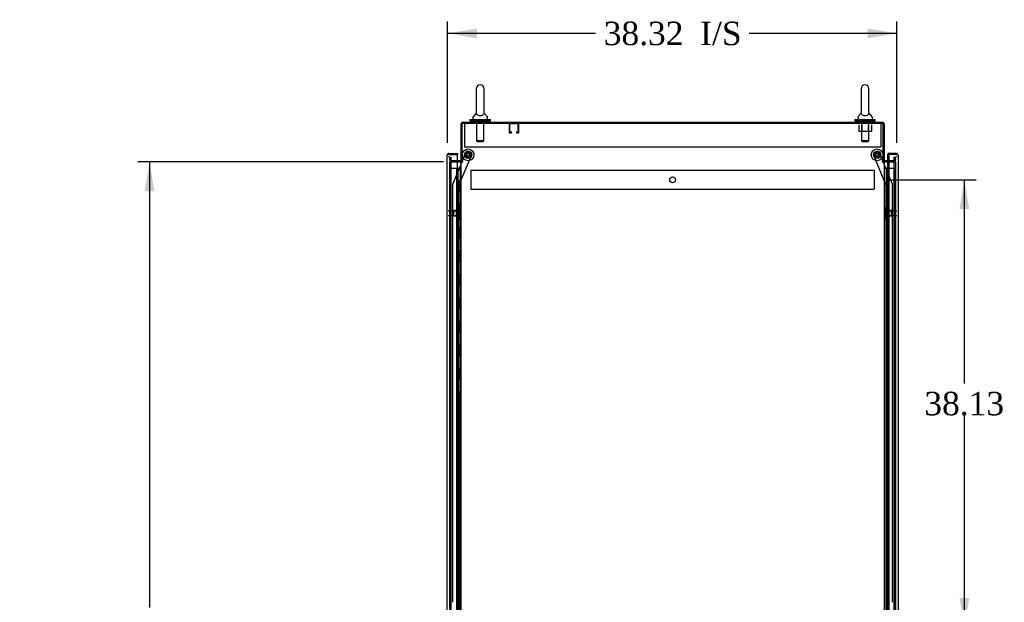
# Model space of a CAD drawing. Header units: inches. Extents: x 2 to 538, y -2 to 358.
# Tile 11 of 19: x 223 to 307, y 183 to 233. Entities that reach past the tile are written whole.
import ezdxf
from ezdxf.enums import TextEntityAlignment as Align
from ezdxf.lldxf.tags import DXFTag

# ---------------------------------------------------------------- set-up
doc = ezdxf.new("R2010")
doc.units = ezdxf.units.IN
doc.header["$MEASUREMENT"] = 0
for name, color, linetype in [('COM53964-5', 7, 'Continuous'), ('COM55914', 7, 'Continuous'), ('COM56676-2', 7, 'Continuous'), ('COM70220', 7, 'Continuous'), ('COM70755-6', 7, 'Continuous'), ('COM70760', 7, 'Continuous'), ('COM70839-6', 7, 'Continuous'), ('COM71200-5', 7, 'Continuous'), ('COM71202-6', 7, 'Continuous'), ('Default', 7, 'Continuous'), ('NTS18024', 7, 'Continuous'), ('NTS18147', 7, 'Continuous'), ('ROL87452', 7, 'Continuous'), ('RVT17786', 7, 'Continuous'), ('SCS86415', 7, 'Continuous'), ('STD26122', 7, 'Continuous'), ('WAF25376', 7, 'Continuous'), ('WAF25377', 7, 'Continuous'), ('WAM254785', 7, 'Continuous'), ('WAM30038', 7, 'Continuous')]:
    doc.layers.add(name, color=color, linetype=linetype)
doc.styles.add('SEACAD_Times_New_Roman', font='times.ttf')
tags = doc.linetypes.add('HIDDEN2', pattern=[0.1875, 0.125, -0.0625]).pattern_tags.tags
tags[6:7] = [DXFTag(74, 4), DXFTag(75, 0), DXFTag(340, '0'), DXFTag(46, 0.0), DXFTag(50, 0.0), DXFTag(44, 0.0), DXFTag(45, 0.0)]
tags[4:5] = [DXFTag(74, 4), DXFTag(75, 0), DXFTag(340, '0'), DXFTag(46, 0.0), DXFTag(50, 0.0), DXFTag(44, 0.0), DXFTag(45, 0.0)]
doc.dimstyles.new('HAMMOND_(STH_-_540x360)', dxfattribs={"dimtxt": 2, "dimasz": 2.5, "dimexe": 1, "dimexo": 1, "dimgap": 0.5, "dimtad": 0, "dimtih": 1, "dimtoh": 1, "dimzin": 0, "dimdsep": 46, "dimtxsty": 'SEACAD_Times_New_Roman', "dimblk1": '_SE_FILLED', "dimblk2": '_SE_FILLED', "dimsah": 1, "dimcen": 1, "dimadec": 0, "dimazin": 0, "dimtfac": 0.8, "dimtofl": 0, "dimtmove": 0, "dimatfit": 3, "dimfxl": 1, "dimtolj": 1, "dimtzin": 0, "dimarcsym": 0})

# ---------------------------------------------------------------- blocks, each defined once
blk = doc.blocks.new('SE3')
at = {"layer": 'COM53964-5', "color": 7, "linetype": 'HIDDEN2'}
for p, q in [((261.331, 219.913), (261.331, 219.775)), ((261.331, 219.913), (295.706, 219.913)), ((261.331, 219.775), (261.331, 218.426)), ((295.706, 219.913), (295.706, 219.775)), ((295.706, 219.775), (295.706, 218.426)), ((261.331, 218.426), (261.331, 218.288)), ((261.331, 218.288), (295.706, 218.288)), ((295.706, 218.426), (295.706, 218.288))]:
    blk.add_line(p, q, dxfattribs=at)
blk.add_circle((278.519, 219.1), 0.25, dxfattribs=at)
at = {"layer": 'COM55914', "color": 7, "linetype": 'HIDDEN2'}
for p, q in [((264.584, 223.861), (264.584, 223.134)), ((264.624, 223.861), (264.624, 223.134)), ((265.354, 223.864), (264.627, 223.864)), ((265.357, 223.134), (265.357, 223.861)), ((265.397, 223.134), (265.397, 223.861)), ((264.627, 223.131), (264.729, 223.131)), ((264.627, 223.091), (264.729, 223.091)), ((264.732, 223.134), (264.732, 223.185)), ((264.772, 223.185), (264.732, 223.185)), ((264.772, 223.134), (264.772, 223.185)), ((265.209, 223.185), (265.209, 223.134)), ((265.209, 223.185), (265.249, 223.185)), ((265.249, 223.185), (265.249, 223.134)), ((265.252, 223.131), (265.354, 223.131)), ((265.252, 223.091), (265.354, 223.091))]:
    blk.add_line(p, q, dxfattribs=at)
for centre, radius, start, end in [((264.627, 223.861), 0.043, 90, 180), ((264.627, 223.861), 0.003, 90, 180), ((265.354, 223.861), 0.043, 0, 90), ((265.354, 223.861), 0.003, 0, 90), ((264.627, 223.134), 0.043, 180, 270), ((264.627, 223.134), 0.003, 180, 270), ((264.729, 223.134), 0.003, 270, 0), ((264.729, 223.134), 0.043, 270, 0), ((265.252, 223.134), 0.043, 180, 270), ((265.252, 223.134), 0.003, 180, 270), ((265.354, 223.134), 0.003, 270, 0), ((265.354, 223.134), 0.043, 270, 0)]:
    blk.add_arc(centre, radius, start, end, dxfattribs=at)
at = {"layer": 'COM56676-2', "color": 7, "linetype": 'HIDDEN2'}
for p, q in [((260.769, 223.904), (260.769, 223.719)), ((260.769, 223.719), (260.769, 221.904)), ((296.269, 223.904), (296.269, 223.719)), ((296.269, 223.719), (296.269, 221.904)), ((260.769, 221.904), (296.269, 221.904))]:
    blk.add_line(p, q, dxfattribs=at)
at = {"layer": 'COM70220', "color": 7, "linetype": 'HIDDEN2'}
for p, q in [((259.647, 220.545), (259.647, 220.795)), ((297.391, 220.795), (297.391, 220.545)), ((259.647, 141.61), (259.647, 220.545)), ((297.391, 220.545), (297.391, 141.61))]:
    blk.add_line(p, q, dxfattribs=at)
for centre, start, end in [((259.397, 220.795), 0, 90), ((297.641, 220.795), 90, 180)]:
    blk.add_arc(centre, 0.25, start, end, dxfattribs=at)
at = {"layer": 'COM70755-6', "color": 7, "linetype": 'Continuous'}
for p, q in [((260.489, 220.654), (260.489, 223.856)), ((260.632, 223.999), (296.406, 223.999)), ((296.549, 223.856), (296.549, 220.654)), ((260.441, 220.719), (260.177, 220.719)), ((260.584, 220.654), (260.489, 220.654)), ((296.454, 220.654), (296.549, 220.654)), ((296.966, 220.719), (296.597, 220.719))]:
    blk.add_line(p, q, dxfattribs=at)
at = {"layer": 'COM70755-6', "color": 7, "linetype": 'HIDDEN2'}
for p, q in [((259.524, 220.791), (259.564, 221.02)), ((259.564, 221.02), (259.657, 221.003)), ((259.617, 220.775), (259.657, 221.003)), ((297.474, 221.02), (297.38, 221.003)), ((297.38, 221.003), (297.42, 220.775)), ((297.474, 221.02), (297.514, 220.791)), ((260.177, 220.719), (259.664, 220.719)), ((297.373, 220.719), (296.966, 220.719))]:
    blk.add_line(p, q, dxfattribs=at)
at = {"layer": 'COM70755-6', "color": 7, "linetype": 'Continuous'}
for centre, radius, start, end in [((260.632, 223.856), 0.143, 90, 180), ((296.406, 223.856), 0.143, 0, 90), ((260.441, 220.767), 0.048, 270, 0), ((260.441, 220.767), 0.143, 270, 307.79488), ((296.597, 220.767), 0.143, 232.20512, 270), ((296.597, 220.767), 0.048, 180, 270)]:
    blk.add_arc(centre, radius, start, end, dxfattribs=at)
at = {"layer": 'COM70755-6', "color": 7, "linetype": 'HIDDEN2'}
for centre, radius, start, end in [((260.632, 223.856), 0.048, 90, 180), ((296.406, 223.856), 0.048, 0, 90), ((259.664, 220.767), 0.143, 170, 270), ((259.664, 220.767), 0.048, 170, 270), ((297.373, 220.767), 0.143, 270, 10), ((297.373, 220.767), 0.048, 270, 10)]:
    blk.add_arc(centre, radius, start, end, dxfattribs=at)
at = {"layer": 'COM70760', "color": 7, "linetype": 'HIDDEN2'}
for p, q in [((259.596, 220.078), (260.111, 220.078)), ((259.596, 142.078), (259.596, 220.078)), ((260.111, 220.078), (260.136, 220.078)), ((260.128, 220.087), (260.128, 220.113)), ((260.128, 220.113), (260.178, 220.113)), ((260.178, 220.087), (260.128, 220.087)), ((260.136, 142.078), (260.136, 220.078)), ((260.191, 220.078), (260.136, 220.078)), ((260.141, 220.087), (260.141, 142.078)), ((260.178, 220.113), (260.203, 220.113)), ((260.178, 220.087), (260.203, 220.087)), ((260.191, 220.078), (260.232, 220.078)), ((260.191, 219.078), (260.191, 220.078)), ((260.203, 220.113), (260.253, 220.113)), ((260.253, 220.087), (260.203, 220.087)), ((260.232, 220.078), (260.427, 220.078)), ((260.232, 219.078), (260.232, 220.078)), ((260.241, 142.078), (260.241, 220.087)), ((260.253, 220.113), (260.253, 220.087)), ((260.427, 220.078), (260.489, 220.078)), ((260.427, 142.078), (260.427, 220.078)), ((296.797, 220.078), (296.797, 142.078)), ((296.897, 142.078), (296.897, 220.078)), ((296.966, 220.078), (297.442, 220.078)), ((297.442, 142.078), (297.442, 220.078)), ((260.136, 219.078), (260.191, 219.078)), ((260.18, 219.078), (260.308, 219.078)), ((260.18, 218.078), (260.18, 219.078)), ((260.277, 218.078), (260.277, 219.078)), ((260.303, 219.078), (260.303, 218.078)), ((260.308, 218.078), (260.308, 219.078)), ((296.76, 219.078), (296.73, 219.078)), ((296.73, 219.078), (296.73, 218.078)), ((260.136, 218.078), (260.191, 218.078)), ((260.18, 218.078), (260.308, 218.078)), ((260.191, 217.078), (260.191, 218.078)), ((260.232, 217.078), (260.232, 218.078)), ((296.76, 218.078), (296.73, 218.078)), ((260.136, 217.078), (260.191, 217.078)), ((260.18, 217.078), (260.308, 217.078)), ((260.18, 216.078), (260.18, 217.078)), ((260.277, 216.078), (260.277, 217.078)), ((260.303, 217.078), (260.303, 216.078)), ((260.308, 216.078), (260.308, 217.078)), ((296.76, 217.078), (296.73, 217.078)), ((296.73, 217.078), (296.73, 216.078)), ((260.136, 216.078), (260.191, 216.078)), ((260.18, 216.078), (260.308, 216.078)), ((260.191, 215.078), (260.191, 216.078)), ((260.232, 215.078), (260.232, 216.078)), ((296.76, 216.078), (296.73, 216.078)), ((260.136, 215.078), (260.191, 215.078)), ((260.18, 215.078), (260.308, 215.078)), ((260.18, 214.078), (260.18, 215.078)), ((260.277, 214.078), (260.277, 215.078)), ((260.303, 215.078), (260.303, 214.078)), ((260.308, 214.078), (260.308, 215.078)), ((296.76, 215.078), (296.73, 215.078)), ((296.73, 215.078), (296.73, 214.078)), ((260.136, 214.078), (260.191, 214.078)), ((260.18, 214.078), (260.308, 214.078)), ((260.191, 213.078), (260.191, 214.078)), ((260.232, 213.078), (260.232, 214.078)), ((296.76, 214.078), (296.73, 214.078)), ((260.136, 213.078), (260.191, 213.078)), ((260.18, 213.078), (260.308, 213.078)), ((260.18, 212.078), (260.18, 213.078)), ((260.277, 212.078), (260.277, 213.078)), ((260.303, 213.078), (260.303, 212.078)), ((260.308, 212.078), (260.308, 213.078)), ((296.76, 213.078), (296.73, 213.078)), ((296.73, 213.078), (296.73, 212.078)), ((260.136, 212.078), (260.191, 212.078)), ((260.18, 212.078), (260.308, 212.078)), ((260.191, 211.078), (260.191, 212.078)), ((260.232, 211.078), (260.232, 212.078)), ((296.76, 212.078), (296.73, 212.078)), ((260.136, 211.078), (260.191, 211.078)), ((260.18, 211.078), (260.308, 211.078)), ((260.18, 210.078), (260.18, 211.078)), ((260.277, 210.078), (260.277, 211.078)), ((260.303, 211.078), (260.303, 210.078)), ((260.308, 210.078), (260.308, 211.078)), ((296.76, 211.078), (296.73, 211.078)), ((296.73, 211.078), (296.73, 210.078)), ((260.136, 210.078), (260.191, 210.078)), ((260.18, 210.078), (260.308, 210.078)), ((260.191, 209.078), (260.191, 210.078)), ((260.232, 209.078), (260.232, 210.078)), ((296.76, 210.078), (296.73, 210.078)), ((260.136, 209.078), (260.191, 209.078)), ((260.18, 209.078), (260.308, 209.078)), ((260.18, 208.078), (260.18, 209.078)), ((260.277, 208.078), (260.277, 209.078)), ((260.303, 209.078), (260.303, 208.078)), ((260.308, 208.078), (260.308, 209.078)), ((296.76, 209.078), (296.73, 209.078)), ((296.73, 209.078), (296.73, 208.078)), ((260.136, 208.078), (260.191, 208.078)), ((260.18, 208.078), (260.308, 208.078)), ((260.191, 207.078), (260.191, 208.078)), ((260.232, 207.078), (260.232, 208.078)), ((296.76, 208.078), (296.73, 208.078)), ((260.136, 207.078), (260.191, 207.078)), ((260.18, 207.078), (260.308, 207.078)), ((260.18, 206.078), (260.18, 207.078)), ((260.277, 206.078), (260.277, 207.078)), ((260.303, 207.078), (260.303, 206.078)), ((260.308, 206.078), (260.308, 207.078)), ((296.76, 207.078), (296.73, 207.078)), ((296.73, 207.078), (296.73, 206.078)), ((260.136, 206.078), (260.191, 206.078)), ((260.18, 206.078), (260.308, 206.078)), ((260.191, 205.078), (260.191, 206.078)), ((260.232, 205.078), (260.232, 206.078)), ((296.76, 206.078), (296.73, 206.078)), ((260.136, 205.078), (260.191, 205.078)), ((260.18, 205.078), (260.308, 205.078)), ((260.18, 204.078), (260.18, 205.078)), ((260.277, 204.078), (260.277, 205.078)), ((260.303, 205.078), (260.303, 204.078)), ((260.308, 204.078), (260.308, 205.078)), ((296.76, 205.078), (296.73, 205.078)), ((296.73, 205.078), (296.73, 204.078)), ((260.136, 204.078), (260.191, 204.078)), ((260.18, 204.078), (260.308, 204.078)), ((260.191, 203.078), (260.191, 204.078)), ((260.232, 203.078), (260.232, 204.078)), ((296.76, 204.078), (296.73, 204.078)), ((260.136, 203.078), (260.191, 203.078)), ((260.18, 203.078), (260.308, 203.078)), ((260.18, 202.078), (260.18, 203.078)), ((260.277, 202.078), (260.277, 203.078)), ((260.303, 203.078), (260.303, 202.078)), ((260.308, 202.078), (260.308, 203.078)), ((296.76, 203.078), (296.73, 203.078)), ((296.73, 203.078), (296.73, 202.078)), ((260.136, 202.078), (260.191, 202.078)), ((260.18, 202.078), (260.308, 202.078)), ((260.191, 201.078), (260.191, 202.078)), ((260.232, 201.078), (260.232, 202.078)), ((296.76, 202.078), (296.73, 202.078)), ((260.136, 201.078), (260.191, 201.078)), ((260.18, 201.078), (260.308, 201.078)), ((260.18, 200.078), (260.18, 201.078)), ((260.277, 200.078), (260.277, 201.078)), ((260.303, 201.078), (260.303, 200.078)), ((260.308, 200.078), (260.308, 201.078)), ((296.76, 201.078), (296.73, 201.078)), ((296.73, 201.078), (296.73, 200.078)), ((260.136, 200.078), (260.191, 200.078)), ((260.18, 200.078), (260.308, 200.078)), ((260.191, 199.078), (260.191, 200.078)), ((260.232, 199.078), (260.232, 200.078)), ((296.76, 200.078), (296.73, 200.078)), ((260.136, 199.078), (260.191, 199.078)), ((260.18, 199.078), (260.308, 199.078)), ((260.18, 198.078), (260.18, 199.078)), ((260.277, 198.078), (260.277, 199.078)), ((260.303, 199.078), (260.303, 198.078)), ((260.308, 198.078), (260.308, 199.078)), ((296.76, 199.078), (296.73, 199.078)), ((296.73, 199.078), (296.73, 198.078)), ((260.136, 198.078), (260.191, 198.078)), ((260.18, 198.078), (260.308, 198.078)), ((260.191, 197.078), (260.191, 198.078)), ((260.232, 197.078), (260.232, 198.078)), ((296.76, 198.078), (296.73, 198.078)), ((260.136, 197.078), (260.191, 197.078)), ((260.18, 197.078), (260.308, 197.078)), ((260.18, 196.078), (260.18, 197.078)), ((260.277, 196.078), (260.277, 197.078)), ((260.303, 197.078), (260.303, 196.078)), ((260.308, 196.078), (260.308, 197.078)), ((296.76, 197.078), (296.73, 197.078)), ((296.73, 197.078), (296.73, 196.078)), ((260.136, 196.078), (260.191, 196.078)), ((260.18, 196.078), (260.308, 196.078)), ((260.191, 195.078), (260.191, 196.078)), ((260.232, 195.078), (260.232, 196.078)), ((296.76, 196.078), (296.73, 196.078)), ((260.136, 195.078), (260.191, 195.078)), ((260.18, 195.078), (260.308, 195.078)), ((260.18, 194.078), (260.18, 195.078)), ((260.277, 194.078), (260.277, 195.078)), ((260.303, 195.078), (260.303, 194.078)), ((260.308, 194.078), (260.308, 195.078)), ((296.76, 195.078), (296.73, 195.078)), ((296.73, 195.078), (296.73, 194.078)), ((260.136, 194.078), (260.191, 194.078)), ((260.18, 194.078), (260.308, 194.078)), ((260.191, 193.078), (260.191, 194.078)), ((260.232, 193.078), (260.232, 194.078)), ((296.76, 194.078), (296.73, 194.078)), ((260.136, 193.078), (260.191, 193.078)), ((260.18, 193.078), (260.308, 193.078)), ((260.18, 192.078), (260.18, 193.078)), ((260.277, 192.078), (260.277, 193.078)), ((260.303, 193.078), (260.303, 192.078)), ((260.308, 192.078), (260.308, 193.078)), ((296.76, 193.078), (296.73, 193.078)), ((296.73, 193.078), (296.73, 192.078)), ((260.136, 192.078), (260.191, 192.078)), ((260.18, 192.078), (260.308, 192.078)), ((260.191, 191.078), (260.191, 192.078)), ((260.232, 191.078), (260.232, 192.078)), ((296.76, 192.078), (296.73, 192.078)), ((260.136, 191.078), (260.191, 191.078)), ((260.18, 191.078), (260.308, 191.078)), ((260.18, 190.078), (260.18, 191.078)), ((260.277, 190.078), (260.277, 191.078)), ((260.303, 191.078), (260.303, 190.078)), ((260.308, 190.078), (260.308, 191.078)), ((296.76, 191.078), (296.73, 191.078)), ((296.73, 191.078), (296.73, 190.078)), ((260.136, 190.078), (260.191, 190.078)), ((260.18, 190.078), (260.308, 190.078)), ((260.191, 189.078), (260.191, 190.078)), ((260.232, 189.078), (260.232, 190.078)), ((296.76, 190.078), (296.73, 190.078)), ((260.136, 189.078), (260.191, 189.078)), ((260.18, 189.078), (260.308, 189.078)), ((260.18, 188.078), (260.18, 189.078)), ((260.277, 188.078), (260.277, 189.078)), ((260.303, 189.078), (260.303, 188.078)), ((260.308, 188.078), (260.308, 189.078)), ((296.76, 189.078), (296.73, 189.078)), ((296.73, 189.078), (296.73, 188.078)), ((260.136, 188.078), (260.191, 188.078)), ((260.18, 188.078), (260.308, 188.078)), ((260.191, 187.078), (260.191, 188.078)), ((260.232, 187.078), (260.232, 188.078)), ((296.76, 188.078), (296.73, 188.078)), ((260.136, 187.078), (260.191, 187.078)), ((260.18, 187.078), (260.308, 187.078)), ((260.18, 186.078), (260.18, 187.078)), ((260.277, 186.078), (260.277, 187.078)), ((260.303, 187.078), (260.303, 186.078)), ((260.308, 186.078), (260.308, 187.078)), ((296.76, 187.078), (296.73, 187.078)), ((296.73, 187.078), (296.73, 186.078)), ((260.136, 186.078), (260.191, 186.078)), ((260.18, 186.078), (260.308, 186.078)), ((260.191, 185.078), (260.191, 186.078)), ((260.232, 185.078), (260.232, 186.078)), ((296.76, 186.078), (296.73, 186.078)), ((260.136, 185.078), (260.191, 185.078)), ((260.18, 185.078), (260.308, 185.078)), ((260.18, 184.078), (260.18, 185.078)), ((260.277, 184.078), (260.277, 185.078)), ((260.303, 185.078), (260.303, 184.078)), ((260.308, 184.078), (260.308, 185.078)), ((296.76, 185.078), (296.73, 185.078)), ((296.73, 185.078), (296.73, 184.078)), ((260.136, 184.078), (260.191, 184.078)), ((260.18, 184.078), (260.308, 184.078)), ((260.191, 183.078), (260.191, 184.078)), ((260.232, 183.078), (260.232, 184.078)), ((296.76, 184.078), (296.73, 184.078))]:
    blk.add_line(p, q, dxfattribs=at)
at = {"layer": 'COM70760', "color": 7, "linetype": 'Continuous'}
for p, q in [((296.549, 220.078), (296.76, 220.078)), ((296.76, 220.078), (296.964, 220.078)), ((296.76, 219.078), (296.76, 220.078)), ((296.784, 220.087), (296.784, 220.113)), ((296.784, 220.113), (296.834, 220.113)), ((296.834, 220.087), (296.784, 220.087)), ((296.797, 220.087), (296.797, 220.078)), ((296.834, 220.113), (296.859, 220.113)), ((296.834, 220.087), (296.859, 220.087)), ((296.859, 220.113), (296.909, 220.113)), ((296.909, 220.087), (296.859, 220.087)), ((296.897, 220.078), (296.897, 220.087)), ((296.909, 220.113), (296.909, 220.087)), ((296.964, 220.078), (296.966, 220.078)), ((296.964, 219.078), (296.964, 220.078)), ((296.964, 219.078), (296.76, 219.078)), ((296.76, 218.078), (296.76, 219.078)), ((296.964, 219.078), (296.76, 219.078)), ((296.964, 218.078), (296.964, 219.078)), ((296.964, 218.078), (296.76, 218.078)), ((296.964, 218.078), (296.76, 218.078)), ((296.76, 217.078), (296.76, 218.078)), ((296.964, 217.078), (296.964, 218.078)), ((296.964, 217.078), (296.76, 217.078)), ((296.76, 216.078), (296.76, 217.078)), ((296.964, 217.078), (296.76, 217.078)), ((296.964, 216.078), (296.964, 217.078)), ((296.964, 216.078), (296.76, 216.078)), ((296.964, 216.078), (296.76, 216.078)), ((296.76, 215.078), (296.76, 216.078)), ((296.964, 215.078), (296.964, 216.078)), ((296.964, 215.078), (296.76, 215.078)), ((296.76, 214.078), (296.76, 215.078)), ((296.964, 215.078), (296.76, 215.078)), ((296.964, 214.078), (296.964, 215.078)), ((296.964, 214.078), (296.76, 214.078)), ((296.964, 214.078), (296.76, 214.078)), ((296.76, 213.078), (296.76, 214.078)), ((296.964, 213.078), (296.964, 214.078)), ((296.964, 213.078), (296.76, 213.078)), ((296.76, 212.078), (296.76, 213.078)), ((296.964, 213.078), (296.76, 213.078)), ((296.964, 212.078), (296.964, 213.078)), ((296.964, 212.078), (296.76, 212.078)), ((296.964, 212.078), (296.76, 212.078)), ((296.76, 211.078), (296.76, 212.078)), ((296.964, 211.078), (296.964, 212.078)), ((296.964, 211.078), (296.76, 211.078)), ((296.76, 210.078), (296.76, 211.078)), ((296.964, 211.078), (296.76, 211.078)), ((296.964, 210.078), (296.964, 211.078)), ((296.964, 210.078), (296.76, 210.078)), ((296.964, 210.078), (296.76, 210.078)), ((296.76, 209.078), (296.76, 210.078)), ((296.964, 209.078), (296.964, 210.078)), ((296.964, 209.078), (296.76, 209.078)), ((296.76, 208.078), (296.76, 209.078)), ((296.964, 209.078), (296.76, 209.078)), ((296.964, 208.078), (296.964, 209.078)), ((296.964, 208.078), (296.76, 208.078)), ((296.964, 208.078), (296.76, 208.078)), ((296.76, 207.078), (296.76, 208.078)), ((296.964, 207.078), (296.964, 208.078)), ((296.964, 207.078), (296.76, 207.078)), ((296.76, 206.078), (296.76, 207.078)), ((296.964, 207.078), (296.76, 207.078)), ((296.964, 206.078), (296.964, 207.078)), ((296.964, 206.078), (296.76, 206.078)), ((296.964, 206.078), (296.76, 206.078)), ((296.76, 205.078), (296.76, 206.078)), ((296.964, 205.078), (296.964, 206.078)), ((296.964, 205.078), (296.76, 205.078)), ((296.76, 204.078), (296.76, 205.078)), ((296.964, 205.078), (296.76, 205.078)), ((296.964, 204.078), (296.964, 205.078)), ((296.964, 204.078), (296.76, 204.078)), ((296.964, 204.078), (296.76, 204.078)), ((296.76, 203.078), (296.76, 204.078)), ((296.964, 203.078), (296.964, 204.078)), ((296.964, 203.078), (296.76, 203.078)), ((296.76, 202.078), (296.76, 203.078)), ((296.964, 203.078), (296.76, 203.078)), ((296.964, 202.078), (296.964, 203.078)), ((296.964, 202.078), (296.76, 202.078)), ((296.964, 202.078), (296.76, 202.078)), ((296.76, 201.078), (296.76, 202.078)), ((296.964, 201.078), (296.964, 202.078)), ((296.964, 201.078), (296.76, 201.078)), ((296.76, 200.078), (296.76, 201.078)), ((296.964, 201.078), (296.76, 201.078)), ((296.964, 200.078), (296.964, 201.078)), ((296.964, 200.078), (296.76, 200.078)), ((296.964, 200.078), (296.76, 200.078)), ((296.76, 199.078), (296.76, 200.078)), ((296.964, 199.078), (296.964, 200.078)), ((296.964, 199.078), (296.76, 199.078)), ((296.76, 198.078), (296.76, 199.078)), ((296.964, 199.078), (296.76, 199.078)), ((296.964, 198.078), (296.964, 199.078)), ((296.964, 198.078), (296.76, 198.078)), ((296.964, 198.078), (296.76, 198.078)), ((296.76, 197.078), (296.76, 198.078)), ((296.964, 197.078), (296.964, 198.078)), ((296.964, 197.078), (296.76, 197.078)), ((296.76, 196.078), (296.76, 197.078)), ((296.964, 197.078), (296.76, 197.078)), ((296.964, 196.078), (296.964, 197.078)), ((296.964, 196.078), (296.76, 196.078)), ((296.964, 196.078), (296.76, 196.078)), ((296.76, 195.078), (296.76, 196.078)), ((296.964, 195.078), (296.964, 196.078)), ((296.964, 195.078), (296.76, 195.078)), ((296.76, 194.078), (296.76, 195.078)), ((296.964, 195.078), (296.76, 195.078)), ((296.964, 194.078), (296.964, 195.078)), ((296.964, 194.078), (296.76, 194.078)), ((296.964, 194.078), (296.76, 194.078)), ((296.76, 193.078), (296.76, 194.078)), ((296.964, 193.078), (296.964, 194.078)), ((296.964, 193.078), (296.76, 193.078)), ((296.76, 192.078), (296.76, 193.078)), ((296.964, 193.078), (296.76, 193.078)), ((296.964, 192.078), (296.964, 193.078)), ((296.964, 192.078), (296.76, 192.078)), ((296.964, 192.078), (296.76, 192.078)), ((296.76, 191.078), (296.76, 192.078)), ((296.964, 191.078), (296.964, 192.078)), ((296.964, 191.078), (296.76, 191.078)), ((296.76, 190.078), (296.76, 191.078)), ((296.964, 191.078), (296.76, 191.078)), ((296.964, 190.078), (296.964, 191.078)), ((296.964, 190.078), (296.76, 190.078)), ((296.964, 190.078), (296.76, 190.078)), ((296.76, 189.078), (296.76, 190.078)), ((296.964, 189.078), (296.964, 190.078)), ((296.964, 189.078), (296.76, 189.078)), ((296.76, 188.078), (296.76, 189.078)), ((296.964, 189.078), (296.76, 189.078)), ((296.964, 188.078), (296.964, 189.078)), ((296.964, 188.078), (296.76, 188.078)), ((296.964, 188.078), (296.76, 188.078)), ((296.76, 187.078), (296.76, 188.078)), ((296.964, 187.078), (296.964, 188.078)), ((296.964, 187.078), (296.76, 187.078)), ((296.76, 186.078), (296.76, 187.078)), ((296.964, 187.078), (296.76, 187.078)), ((296.964, 186.078), (296.964, 187.078)), ((296.964, 186.078), (296.76, 186.078)), ((296.964, 186.078), (296.76, 186.078)), ((296.76, 185.078), (296.76, 186.078)), ((296.964, 185.078), (296.964, 186.078)), ((296.964, 185.078), (296.76, 185.078)), ((296.76, 184.078), (296.76, 185.078)), ((296.964, 185.078), (296.76, 185.078)), ((296.964, 184.078), (296.964, 185.078)), ((296.964, 184.078), (296.76, 184.078)), ((296.964, 184.078), (296.76, 184.078)), ((296.76, 183.078), (296.76, 184.078)), ((296.964, 183.078), (296.964, 184.078))]:
    blk.add_line(p, q, dxfattribs=at)
at = {"layer": 'COM70839-6', "color": 7, "linetype": 'HIDDEN2'}
for p, q in [((260.303, 218.604), (261.403, 221.261)), ((260.577, 220.654), (260.912, 221.464)), ((261.076, 221.532), (261.335, 221.424)), ((296.734, 218.604), (295.634, 221.261)), ((295.702, 221.424), (295.962, 221.532)), ((296.461, 220.654), (296.125, 221.464)), ((259.782, 218.733), (260.564, 220.624)), ((297.256, 218.733), (296.473, 220.624)), ((259.785, 183.103), (259.772, 218.685)), ((260.317, 181.728), (260.303, 218.604)), ((296.721, 181.728), (296.734, 218.604)), ((297.252, 183.103), (297.265, 218.685))]:
    blk.add_line(p, q, dxfattribs=at)
at = {"layer": 'COM70839-6', "color": 7, "linetype": 'Continuous'}
for p, q in [((260.564, 220.624), (260.577, 220.654)), ((296.473, 220.624), (296.461, 220.654))]:
    blk.add_line(p, q, dxfattribs=at)
at = {"layer": 'COM70839-6', "color": 7, "linetype": 'HIDDEN2'}
for centre in [(261.084, 221.224), (295.954, 221.224)]:
    blk.add_circle(centre, 0.129, dxfattribs=at)
for centre, start, end in [((261.028, 221.416), 67.50917, 157.50917), ((261.288, 221.309), 337.50917, 67.50917), ((295.75, 221.309), 112.49083, 202.49083), ((296.01, 221.416), 22.49083, 112.49083), ((259.897, 218.685), 157.50917, 180.02117), ((297.14, 218.685), 359.97883, 22.49083)]:
    blk.add_arc(centre, 0.125, start, end, dxfattribs=at)
at = {"layer": 'COM71200-5', "color": 7, "linetype": 'Continuous'}
for p, q in [((296.454, 223.904), (260.584, 223.904)), ((260.584, 220.654), (260.584, 223.904)), ((296.454, 223.904), (296.454, 220.654)), ((260.177, 220.624), (260.441, 220.624)), ((260.489, 220.624), (260.441, 220.624)), ((260.489, 220.624), (260.632, 220.624)), ((260.489, 141.314), (260.489, 220.624)), ((260.632, 220.654), (260.584, 220.654)), ((296.406, 220.654), (296.454, 220.654)), ((296.406, 220.624), (296.549, 220.624)), ((296.549, 220.624), (296.549, 141.314)), ((296.597, 220.624), (296.549, 220.624)), ((296.597, 220.624), (296.966, 220.624))]:
    blk.add_line(p, q, dxfattribs=at)
at = {"layer": 'COM71200-5', "color": 7, "linetype": 'HIDDEN2'}
for p, q in [((259.522, 220.624), (260.177, 220.624)), ((259.522, 141.314), (259.522, 220.624)), ((296.966, 220.624), (297.516, 220.624)), ((297.516, 220.624), (297.516, 141.314))]:
    blk.add_line(p, q, dxfattribs=at)
at = {"layer": 'COM71200-5', "color": 7, "linetype": 'Continuous'}
for centre, start, end in [((260.632, 220.639), 270, 90), ((296.406, 220.639), 90, 270)]:
    blk.add_arc(centre, 0.015, start, end, dxfattribs=at)
at = {"layer": 'COM71202-6', "color": 7, "linetype": 'Continuous'}
for p, q in [((259.302, 140.955), (259.302, 221.201)), ((259.302, 221.201), (259.302, 221.201)), ((259.302, 221.201), (259.302, 221.201)), ((259.302, 221.201), (259.302, 221.201)), ((259.382, 221.249), (259.331, 221.288)), ((259.445, 221.248), (259.331, 221.248)), ((259.445, 221.249), (259.382, 221.249)), ((259.445, 221.344), (260.177, 221.344)), ((259.445, 221.249), (259.445, 221.249)), ((259.445, 221.249), (260.177, 221.249)), ((260.177, 221.248), (259.445, 221.248)), ((260.177, 221.344), (260.177, 221.249)), ((260.177, 140.907), (260.177, 221.248)), ((297.593, 221.344), (296.861, 221.344)), ((296.861, 221.344), (296.861, 221.249)), ((297.593, 221.249), (296.861, 221.249)), ((296.861, 220.719), (296.861, 221.248)), ((296.861, 221.248), (296.966, 221.248)), ((296.966, 221.248), (296.966, 140.907)), ((297.593, 221.248), (296.966, 221.248)), ((297.593, 221.249), (297.593, 221.249)), ((297.655, 221.249), (297.593, 221.249)), ((297.593, 221.248), (297.706, 221.248)), ((297.655, 221.249), (297.706, 221.288)), ((297.736, 221.201), (297.736, 140.955)), ((297.736, 221.201), (297.736, 221.201)), ((297.736, 221.201), (297.736, 221.201))]:
    blk.add_line(p, q, dxfattribs=at)
at = {"layer": 'COM71202-6', "color": 7, "linetype": 'HIDDEN2'}
blk.add_line((296.861, 141.219), (296.861, 220.719), dxfattribs=at)
at = {"layer": 'COM71202-6', "color": 7, "linetype": 'Continuous'}
for centre, start, end in [((259.445, 221.201), 142.49641, 179.84393), ((259.445, 221.201), 179.92383, 180), ((259.445, 221.201), 90, 142.49641), ((297.593, 221.201), 37.50359, 90), ((297.593, 221.201), 0.15607, 37.50359), ((297.593, 221.201), 0, 0.07617)]:
    blk.add_arc(centre, 0.143, start, end, dxfattribs=at)
for points in [[(259.331, 221.248), (259.322, 221.24), (259.314, 221.232), (259.307, 221.221), (259.305, 221.217), (259.302, 221.209), (259.302, 221.205), (259.302, 221.201)], [(297.706, 221.248), (297.716, 221.24), (297.723, 221.232), (297.731, 221.221), (297.733, 221.217), (297.735, 221.209), (297.736, 221.205), (297.736, 221.201)]]:
    blk.add_open_spline(points, degree=3, knots=[0, 0, 0, 0, 0.5, 0.5, 0.75, 0.75, 1, 1, 1, 1], dxfattribs=at)
at = {"layer": 'NTS18024', "color": 7, "linetype": 'HIDDEN2'}
for p, q in [((294.39, 223.779), (294.39, 223.234)), ((294.662, 223.779), (294.662, 223.234)), ((295.188, 223.779), (295.188, 223.234)), ((295.462, 223.779), (295.462, 223.234)), ((294.39, 223.234), (294.662, 223.234)), ((294.662, 223.234), (295.188, 223.234)), ((295.188, 223.234), (295.462, 223.234))]:
    blk.add_line(p, q, dxfattribs=at)
at = {"layer": 'NTS18147', "color": 7, "linetype": 'HIDDEN2'}
for p, q in [((260.304, 216.744), (260.304, 216.749)), ((260.367, 216.749), (260.304, 216.749)), ((260.304, 216.744), (260.304, 216.555)), ((260.304, 216.744), (260.367, 216.744)), ((260.367, 216.744), (260.367, 216.749)), ((260.429, 216.595), (260.429, 216.649)), ((296.608, 216.649), (296.608, 216.595)), ((296.67, 216.744), (296.67, 216.749)), ((296.733, 216.749), (296.67, 216.749)), ((296.67, 216.744), (296.733, 216.744)), ((296.733, 216.744), (296.733, 216.749)), ((296.733, 216.555), (296.733, 216.744)), ((259.867, 216.029), (259.867, 216.469)), ((260.304, 216.469), (259.867, 216.469)), ((259.867, 216.029), (260.304, 216.029)), ((260.304, 216.555), (260.304, 216.437)), ((260.367, 216.555), (260.304, 216.555)), ((260.304, 216.437), (260.304, 216.06)), ((260.304, 216.437), (260.367, 216.437)), ((260.304, 216.06), (260.304, 215.942)), ((260.367, 216.06), (260.304, 216.06)), ((260.304, 215.942), (260.304, 215.753)), ((260.304, 215.942), (260.367, 215.942)), ((260.304, 215.753), (260.304, 215.749)), ((260.367, 215.753), (260.304, 215.753)), ((260.304, 215.749), (260.367, 215.749)), ((260.367, 216.437), (260.367, 216.555)), ((260.367, 215.942), (260.367, 216.06)), ((260.367, 215.753), (260.367, 215.749)), ((260.429, 215.848), (260.429, 215.902)), ((296.608, 215.902), (296.608, 215.848)), ((296.67, 216.555), (296.67, 216.437)), ((296.733, 216.555), (296.67, 216.555)), ((296.67, 216.437), (296.733, 216.437)), ((296.67, 216.06), (296.67, 215.942)), ((296.733, 216.06), (296.67, 216.06)), ((296.67, 215.942), (296.733, 215.942)), ((296.67, 215.753), (296.67, 215.749)), ((296.733, 215.753), (296.67, 215.753)), ((296.67, 215.749), (296.733, 215.749)), ((296.733, 216.437), (296.733, 216.555)), ((297.171, 216.469), (296.733, 216.469)), ((296.733, 216.06), (296.733, 216.437)), ((296.733, 215.942), (296.733, 216.06)), ((296.733, 216.029), (297.171, 216.029)), ((296.733, 215.753), (296.733, 215.942)), ((296.733, 215.753), (296.733, 215.749)), ((297.171, 216.029), (297.171, 216.469))]:
    blk.add_line(p, q, dxfattribs=at)
for centre, start, end in [((260.111, 216.249), 323.63381, 36.36619), ((296.927, 216.249), 143.63381, 216.36619)]:
    blk.add_arc(centre, 0.318, start, end, dxfattribs=at)
for centre, major_axis, start_param, end_param in [((260.111, 216.649), (-0.318, 0), 2.506883, 3.776302), ((260.111, 216.595), (-0.318, 0), 2.506883, 3.141593), ((296.927, 216.649), (0.318, 0), 2.506883, 3.776302), ((296.927, 216.595), (0.318, 0), 3.141593, 3.776302), ((260.111, 215.902), (-0.318, 0), 3.141593, 3.776302), ((260.111, 215.848), (-0.318, 0), 2.506883, 3.776302), ((296.927, 215.848), (0.318, 0), 2.506883, 3.776302), ((296.927, 215.902), (0.318, 0), 2.506883, 3.141593)]:
    blk.add_ellipse(centre, major_axis=major_axis, ratio=0.5, start_param=start_param, end_param=end_param, dxfattribs=at)
at = {"layer": 'ROL87452', "color": 7, "linetype": 'HIDDEN2'}
for centre, radius in [((261.084, 221.224), 0.5), ((295.954, 221.224), 0.5), ((261.084, 221.224), 0.206)]:
    blk.add_circle(centre, radius, dxfattribs=at)
at = {"layer": 'RVT17786', "color": 7, "linetype": 'HIDDEN2'}
for centre, radius in [((261.084, 221.224), 0.217), ((295.954, 221.224), 0.217), ((295.954, 221.224), 0.125)]:
    blk.add_circle(centre, radius, dxfattribs=at)
at = {"layer": 'SCS86415', "color": 7, "linetype": 'Continuous'}
for p, q in [((261.782, 226.863), (261.782, 224.792)), ((262.444, 224.792), (262.444, 226.863)), ((294.594, 226.863), (294.594, 224.792)), ((295.256, 224.792), (295.256, 226.863)), ((261.488, 224.418), (261.488, 224.299)), ((261.773, 224.783), (261.502, 224.456)), ((262.724, 224.456), (262.453, 224.783)), ((262.738, 224.299), (262.738, 224.418)), ((294.3, 224.418), (294.3, 224.299)), ((294.585, 224.783), (294.314, 224.456)), ((295.536, 224.456), (295.265, 224.783)), ((295.55, 224.299), (295.55, 224.418))]:
    blk.add_line(p, q, dxfattribs=at)
at = {"layer": 'SCS86415', "color": 7, "linetype": 'HIDDEN2'}
for p, q in [((261.801, 224.239), (261.801, 222.423)), ((262.425, 222.423), (262.425, 224.239)), ((294.613, 224.239), (294.613, 222.423)), ((295.237, 222.423), (295.237, 224.239)), ((262.425, 222.423), (261.801, 222.423)), ((261.801, 222.423), (261.861, 222.363)), ((261.861, 222.363), (262.365, 222.363)), ((262.365, 222.363), (262.425, 222.423)), ((295.237, 222.423), (294.613, 222.423)), ((294.613, 222.423), (294.673, 222.363)), ((294.673, 222.363), (295.177, 222.363)), ((295.177, 222.363), (295.237, 222.423))]:
    blk.add_line(p, q, dxfattribs=at)
at = {"layer": 'SCS86415', "color": 7, "linetype": 'Continuous'}
for centre, radius, start, end in [((262.113, 226.863), 0.331, 0, 180), ((294.925, 226.863), 0.331, 0, 180), ((261.548, 224.418), 0.06, 140.32138, 180), ((261.548, 224.299), 0.06, 180, 270), ((262.678, 224.299), 0.06, 270, 0), ((262.678, 224.418), 0.06, 0, 39.67862), ((294.36, 224.418), 0.06, 140.32138, 180), ((294.36, 224.299), 0.06, 180, 270), ((295.49, 224.299), 0.06, 270, 0), ((295.49, 224.418), 0.06, 0, 39.67862)]:
    blk.add_arc(centre, radius, start, end, dxfattribs=at)
for points in [[(261.782, 224.787), (261.782, 224.778), (261.783, 224.767), (261.792, 224.73), (261.805, 224.702), (261.855, 224.65), (261.892, 224.625), (261.993, 224.589), (262.057, 224.579), (262.187, 224.581), (262.249, 224.593), (262.345, 224.631), (262.38, 224.657), (262.425, 224.71), (262.437, 224.738), (262.443, 224.772), (262.444, 224.782), (262.444, 224.789)], [(294.594, 224.787), (294.594, 224.778), (294.595, 224.767), (294.604, 224.73), (294.617, 224.702), (294.667, 224.65), (294.704, 224.625), (294.805, 224.589), (294.869, 224.579), (294.999, 224.581), (295.061, 224.593), (295.157, 224.631), (295.192, 224.657), (295.237, 224.71), (295.249, 224.738), (295.255, 224.772), (295.256, 224.782), (295.256, 224.789)]]:
    blk.add_open_spline(points, degree=3, knots=[0.2199913, 0.2199913, 0.2199913, 0.2199913, 0.25, 0.25, 0.3125, 0.3125, 0.375, 0.375, 0.4375, 0.4375, 0.5, 0.5, 0.5625, 0.5625, 0.625, 0.625, 0.6514654, 0.6514654, 0.6514654, 0.6514654], dxfattribs=at)
at = {"layer": 'STD26122', "color": 7, "linetype": 'HIDDEN2'}
for p, q in [((260.362, 216.434), (259.397, 216.434)), ((259.397, 216.064), (260.362, 216.064)), ((260.362, 216.434), (260.362, 216.064)), ((260.397, 216.399), (260.362, 216.434)), ((260.362, 216.064), (260.397, 216.099)), ((260.397, 216.099), (260.397, 216.399)), ((296.676, 216.434), (296.641, 216.399)), ((296.641, 216.099), (296.641, 216.399)), ((296.641, 216.099), (296.676, 216.064)), ((296.676, 216.064), (296.676, 216.434)), ((297.641, 216.434), (296.676, 216.434)), ((296.676, 216.064), (297.641, 216.064))]:
    blk.add_line(p, q, dxfattribs=at)
at = {"layer": 'WAF25376', "color": 7, "linetype": 'HIDDEN2'}
for centre, radius in [((261.084, 221.224), 0.315), ((261.084, 221.224), 0.14), ((295.954, 221.224), 0.315), ((295.954, 221.224), 0.14)]:
    blk.add_circle(centre, radius, dxfattribs=at)
at = {"layer": 'WAF25377', "color": 7, "linetype": 'Continuous'}
for p, q in [((261.238, 224.239), (262.988, 224.239)), ((261.238, 224.239), (261.238, 224.124)), ((262.988, 224.124), (262.988, 224.239)), ((294.05, 224.239), (295.8, 224.239)), ((294.05, 224.239), (294.05, 224.124)), ((295.8, 224.124), (295.8, 224.239)), ((261.238, 224.124), (262.988, 224.124)), ((294.05, 224.124), (295.8, 224.124))]:
    blk.add_line(p, q, dxfattribs=at)
at = {"layer": 'WAM254785', "color": 7, "linetype": 'Continuous'}
for p, q in [((261.363, 224.124), (261.363, 223.999)), ((262.863, 223.999), (262.863, 224.124)), ((294.175, 224.124), (294.175, 223.999)), ((295.675, 223.999), (295.675, 224.124))]:
    blk.add_line(p, q, dxfattribs=at)
at = {"layer": 'WAM30038', "color": 7, "linetype": 'HIDDEN2'}
for p, q in [((260.155, 215.874), (260.155, 216.624)), ((260.179, 216.624), (260.155, 216.624)), ((260.179, 215.874), (260.179, 216.624)), ((296.858, 216.624), (296.858, 215.874)), ((296.882, 216.624), (296.858, 216.624)), ((296.882, 216.624), (296.882, 215.874)), ((260.091, 216.422), (260.091, 216.477)), ((260.136, 216.451), (260.091, 216.422)), ((260.091, 216.398), (260.136, 216.426)), ((260.091, 216.422), (260.107, 216.41)), ((260.091, 216.266), (260.091, 216.398)), ((260.136, 216.266), (260.091, 216.266)), ((260.091, 216.099), (260.091, 216.231)), ((260.091, 216.231), (260.136, 216.231)), ((260.136, 216.071), (260.091, 216.099)), ((260.107, 216.087), (260.091, 216.075)), ((260.091, 216.02), (260.091, 216.075)), ((260.091, 216.075), (260.136, 216.046)), ((260.107, 216.41), (260.146, 216.434)), ((260.146, 216.063), (260.107, 216.087)), ((260.155, 215.874), (260.179, 215.874)), ((296.858, 215.874), (296.882, 215.874)), ((296.897, 216.431), (296.93, 216.41)), ((296.946, 216.422), (296.901, 216.451)), ((296.901, 216.426), (296.946, 216.398)), ((296.946, 216.266), (296.901, 216.266)), ((296.901, 216.231), (296.946, 216.231)), ((296.946, 216.099), (296.901, 216.071)), ((296.901, 216.046), (296.946, 216.075)), ((296.93, 216.087), (296.902, 216.069)), ((296.93, 216.41), (296.946, 216.422)), ((296.946, 216.075), (296.93, 216.087)), ((296.946, 216.477), (296.946, 216.422)), ((296.946, 216.398), (296.946, 216.266)), ((296.946, 216.231), (296.946, 216.099)), ((296.946, 216.075), (296.946, 216.02))]:
    blk.add_line(p, q, dxfattribs=at)
for centre, radius, start, end in [((259.571, 217.151), 0.85, 311.70584, 313.44931), ((260.137, 216.248), 0.0181, 1.77183, 93.07302), ((260.137, 216.249), 0.0182, 267.1609, 357.99424), ((259.568, 215.343), 0.854, 46.55474, 48.29011), ((297.47, 217.154), 0.854, 226.55474, 228.29011), ((296.901, 216.248), 0.0182, 87.1609, 177.99424), ((296.9, 216.249), 0.0181, 181.77183, 273.07302), ((297.467, 215.346), 0.85, 131.70584, 133.44931)]:
    blk.add_arc(centre, radius, start, end, dxfattribs=at)
for points, knots in [([(260.091, 216.477), (260.104, 216.488), (260.117, 216.5), (260.13, 216.511), (260.132, 216.513), (260.134, 216.515), (260.136, 216.517)], [0, 0, 0, 0, 0.858552, 0.858552, 0.858552, 1, 1, 1, 1]), ([(260.136, 215.98), (260.134, 215.982), (260.132, 215.984), (260.13, 215.986), (260.117, 215.997), (260.104, 216.009), (260.091, 216.02)], [0, 0, 0, 0, 0.141448, 0.141448, 0.141448, 1, 1, 1, 1]), ([(260.15, 216.456), (260.149, 216.456), (260.149, 216.456), (260.145, 216.455), (260.14, 216.453), (260.136, 216.451)], [0.4389304, 0.4389304, 0.4389304, 0.4389304, 0.5, 0.5, 1, 1, 1, 1]), ([(260.136, 216.426), (260.138, 216.427), (260.14, 216.429), (260.144, 216.432), (260.146, 216.434), (260.15, 216.439), (260.152, 216.441), (260.154, 216.446), (260.155, 216.449), (260.155, 216.451)], [0, 0, 0, 0, 0.25, 0.25, 0.5, 0.5, 0.75, 0.75, 1, 1, 1, 1]), ([(260.155, 216.046), (260.155, 216.048), (260.154, 216.051), (260.152, 216.056), (260.15, 216.058), (260.145, 216.065), (260.14, 216.068), (260.136, 216.071)], [0, 0, 0, 0, 0.25, 0.25, 0.5, 0.5, 1, 1, 1, 1]), ([(260.136, 216.046), (260.138, 216.045), (260.14, 216.044), (260.144, 216.042), (260.146, 216.042), (260.149, 216.041), (260.149, 216.041), (260.15, 216.041)], [0, 0, 0, 0, 0.25, 0.25, 0.5, 0.5, 0.5626015, 0.5626015, 0.5626015, 0.5626015]), ([(296.882, 216.451), (296.882, 216.449), (296.883, 216.446), (296.886, 216.441), (296.887, 216.439), (296.893, 216.432), (296.897, 216.429), (296.901, 216.426)], [0, 0, 0, 0, 0.25, 0.25, 0.5, 0.5, 1, 1, 1, 1]), ([(296.901, 216.071), (296.899, 216.07), (296.897, 216.068), (296.893, 216.065), (296.891, 216.063), (296.887, 216.058), (296.886, 216.056), (296.883, 216.051), (296.882, 216.048), (296.882, 216.046)], [0, 0, 0, 0, 0.25, 0.25, 0.5, 0.5, 0.75, 0.75, 1, 1, 1, 1]), ([(296.901, 216.451), (296.899, 216.452), (296.897, 216.453), (296.893, 216.455), (296.891, 216.455), (296.889, 216.456), (296.888, 216.456), (296.888, 216.456)], [0, 0, 0, 0, 0.25, 0.25, 0.5, 0.5, 0.5626015, 0.5626015, 0.5626015, 0.5626015]), ([(296.888, 216.041), (296.888, 216.041), (296.889, 216.041), (296.893, 216.042), (296.897, 216.044), (296.901, 216.046)], [0.4389304, 0.4389304, 0.4389304, 0.4389304, 0.5, 0.5, 1, 1, 1, 1]), ([(296.901, 216.517), (296.904, 216.515), (296.906, 216.513), (296.908, 216.511), (296.921, 216.5), (296.933, 216.488), (296.946, 216.477)], [0, 0, 0, 0, 0.141448, 0.141448, 0.141448, 1, 1, 1, 1]), ([(296.946, 216.02), (296.933, 216.009), (296.921, 215.997), (296.908, 215.986), (296.906, 215.984), (296.904, 215.982), (296.901, 215.98)], [0, 0, 0, 0, 0.858552, 0.858552, 0.858552, 1, 1, 1, 1])]:
    blk.add_open_spline(points, degree=3, knots=knots, dxfattribs=at)
blk = doc.blocks.new('DMBLK4707')
at = {"layer": 'Default', "linetype": 'Continuous'}
for points in [[(303.811, 216.6), (303.395, 219.1), (302.978, 216.6)], [(303.811, 183.47), (302.978, 183.47), (303.395, 180.97)]]:
    blk.add_hatch(color=7, dxfattribs=at).paths.add_polyline_path(points)
at = {"layer": 'Default', "color": 7, "linetype": 'Continuous'}
for p, q in [((296.706, 219.1), (304.395, 219.1)), ((303.395, 201.735), (303.395, 219.1)), ((303.395, 180.97), (303.395, 199.035)), ((279.769, 180.97), (304.395, 180.97))]:
    blk.add_line(p, q, dxfattribs=at)
at = {"layer": 'Default', "color": 7, "linetype": 'Continuous', "style": 'SEACAD_Times_New_Roman'}
blk.add_text('38.13', height=2, dxfattribs=at).set_placement((299.982, 201.035), align=Align.TOP_LEFT)
blk = doc.blocks.new('_SE_FILLED')
at = {"color": 0}
blk.add_line((0, 0), (-1, 0), dxfattribs=at)
blk.add_solid([(0, 0), (-1, -0.1665), (-1, 0.1665), (0, 0)], dxfattribs=at)
blk = doc.blocks.new('DMBLK4712')
at = {"layer": 'Default', "linetype": 'Continuous'}
for points in [[(233.505, 218.124), (234.338, 218.124), (233.922, 220.624)], [(233.505, 143.814), (233.922, 141.314), (234.338, 143.814)]]:
    blk.add_hatch(color=7, dxfattribs=at).paths.add_polyline_path(points)
at = {"layer": 'Default', "color": 7, "linetype": 'Continuous'}
for p, q in [((258.981, 220.624), (232.922, 220.624)), ((233.922, 220.624), (233.922, 182.669)), ((233.922, 176.969), (233.922, 141.314)), ((259.465, 141.314), (232.922, 141.314))]:
    blk.add_line(p, q, dxfattribs=at)
at = {"layer": 'Default', "color": 7, "linetype": 'Continuous', "style": 'SEACAD_Times_New_Roman'}
for s, p in [('79.31', (230.509, 181.969)), ('DOOR OPENING', (222.855, 178.969))]:
    blk.add_text(s, height=2, dxfattribs=at).set_placement(p, align=Align.TOP_LEFT)
blk = doc.blocks.new('DMBLK4727')
at = {"layer": 'Default', "linetype": 'Continuous'}
for points in [[(261.831, 231.989), (259.331, 231.572), (261.831, 231.155)], [(295.149, 231.989), (295.149, 231.155), (297.649, 231.572)]]:
    blk.add_hatch(color=7, dxfattribs=at).paths.add_polyline_path(points)
at = {"layer": 'Default', "color": 7, "linetype": 'Continuous'}
for p, q in [((259.331, 222.248), (259.331, 232.572)), ((297.649, 222.248), (297.649, 232.572)), ((271.948, 231.572), (259.331, 231.572)), ((297.649, 231.572), (285.033, 231.572))]:
    blk.add_line(p, q, dxfattribs=at)
at = {"layer": 'Default', "color": 7, "linetype": 'Continuous', "style": 'SEACAD_Times_New_Roman'}
for s, p in [('38.32', (272.648, 232.572)), ('I/S', (280.873, 232.572))]:
    blk.add_text(s, height=2, dxfattribs=at).set_placement(p, align=Align.TOP_LEFT)

msp = doc.modelspace()

# ---------------------------------------------------------------- block references
at = {"layer": 'Default'}
msp.add_blockref('SE3', (0, 0), dxfattribs=at)

# ---------------------------------------------------------------- dimensions: what is measured, and where the dimension line sits
at = {"layer": 'Default', "color": 7, "linetype": 'Continuous'}
dim = msp.add_linear_dim(base=(259.331, 231.572), p1=(297.649, 221.248), p2=(259.331, 221.248), text='\\A1;<> I/S', dimstyle='HAMMOND_(STH_-_540x360)', dxfattribs=at)
dim.commit()
dim.dimension.update_dxf_attribs({"geometry": 'DMBLK4727', "text_midpoint": (278.49, 231.572), "dimtype": 160})
for base, p1, p2, text, picture, middle in [((233.922, 141.314), (259.981, 220.624), (260.465, 141.314), '\\A1;<>\\PDOOR OPENING', 'DMBLK4712', (233.922, 180.969)), ((303.395, 219.1), (278.769, 180.97), (295.706, 219.1), '\\A1;<>', 'DMBLK4707', (303.395, 200.035))]:
    dim = msp.add_linear_dim(base=base, p1=p1, p2=p2, angle=90, text=text, dimstyle='HAMMOND_(STH_-_540x360)', dxfattribs=at)
    dim.commit()
    dim.dimension.update_dxf_attribs({"geometry": picture, "text_midpoint": middle, "dimtype": 160})

doc.saveas('drawing.dxf')
